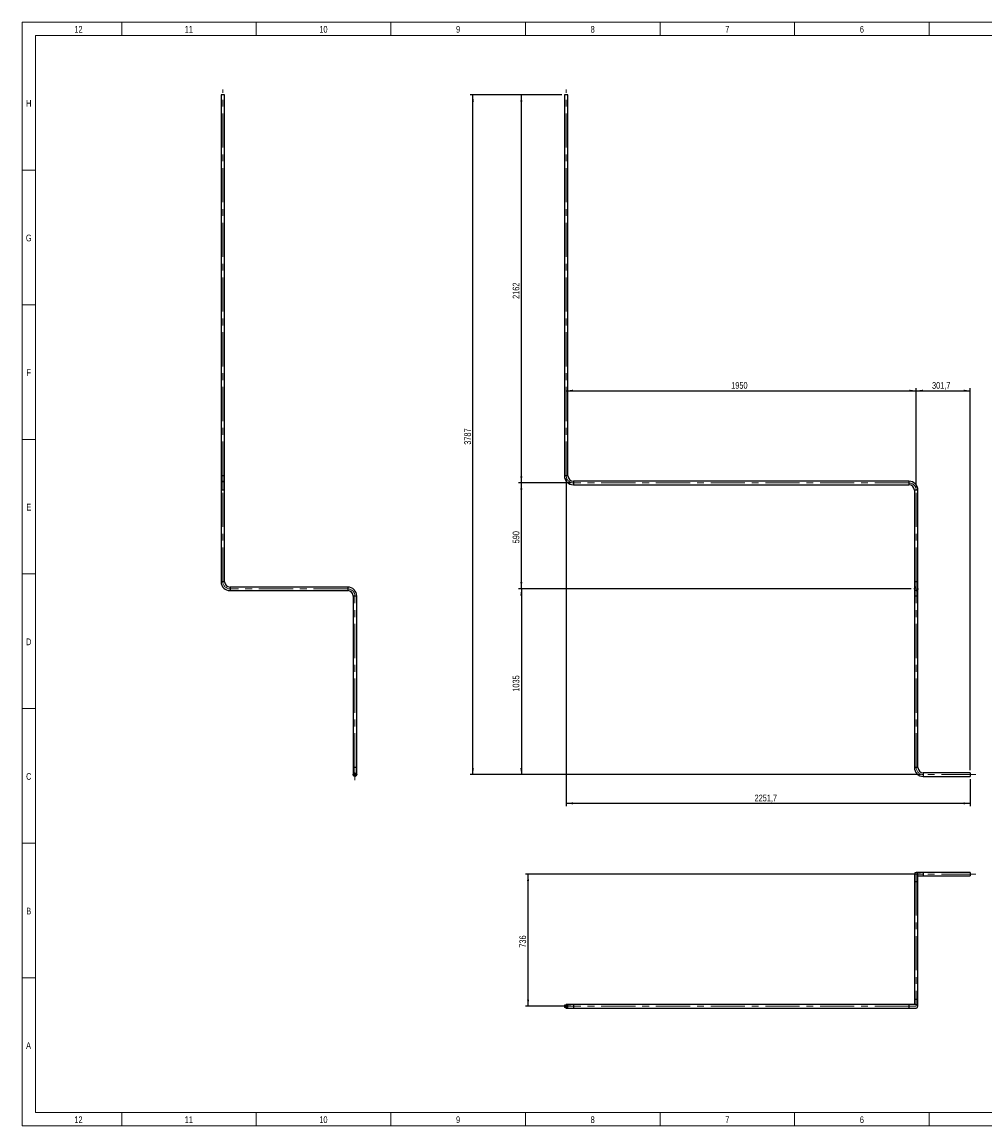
# Model space of a CAD drawing. Header units: millimetres. Extents: x 15 to 592, y 5 to 415.
# Tile 1 of 12: x 15 to 373, y 5 to 415. Entities that reach past the tile are written whole.
import ezdxf

# ---------------------------------------------------------------- set-up
doc = ezdxf.new("R2010")
doc.units = ezdxf.units.MM
doc.linetypes.add('CENTERX2', pattern=[20.32, 12.7, -2.54, 2.54, -2.54])
doc.layers.add('COTAS', color=166, linetype='Continuous')
doc.styles.add('SLDTEXTSTYLE0', font='TXT', dxfattribs={"width": 0.75})
doc.dimstyles.new('SLDDIMSTYLE0', dxfattribs={"dimtxt": 2.5, "dimasz": 2.5, "dimexe": 0, "dimexo": 0.0625, "dimtad": 1, "dimlfac": 15, "dimrnd": 1e-09, "dimzin": 12, "dimdsep": 46, "dimtxsty": 'SLDTEXTSTYLE0', "dimsah": 1, "dimcen": 0.09, "dimadec": 0, "dimazin": 3, "dimtfac": 1, "dimtofl": 0, "dimtmove": 0, "dimatfit": 3, "dimfxl": 0, "dimfrac": 2, "dimtolj": 1, "dimtzin": 12, "dimarcsym": 0})

# ---------------------------------------------------------------- blocks, each defined once
blk = doc.blocks.new('_D')
at = {"layer": 'COTAS'}
for p, q in [((347.14, 242.15), (347.14, 279.07)), ((217.14, 278.07), (347.14, 278.07))]:
    blk.add_line(p, q, dxfattribs=at)
for points in [[(217.14, 278.07), (219.64, 277.69), (219.64, 278.46)], [(347.14, 278.07), (344.64, 278.46), (344.64, 277.69)]]:
    blk.add_solid(points, dxfattribs=at)
at = {"layer": 'COTAS', "insert": (278.44, 281.29), "char_height": 2.5, "attachment_point": 1, "style": 'SLDTEXTSTYLE0'}
blk.add_mtext('1950', dxfattribs=at)
blk = doc.blocks.new('_D_1')
at = {"layer": 'COTAS'}
for p, q in [((347.14, 242.15), (347.14, 279.07)), ((367.25, 137.15), (367.25, 279.07)), ((347.14, 278.07), (367.25, 278.07))]:
    blk.add_line(p, q, dxfattribs=at)
for points in [[(347.14, 278.07), (349.64, 277.69), (349.64, 278.46)], [(367.25, 278.07), (364.75, 278.46), (364.75, 277.69)]]:
    blk.add_solid(points, dxfattribs=at)
at = {"layer": 'COTAS', "insert": (353.04, 281.29), "char_height": 2.5, "attachment_point": 1, "style": 'SLDTEXTSTYLE0'}
blk.add_mtext('301,7', dxfattribs=at)
blk = doc.blocks.new('_D_2')
at = {"layer": 'COTAS'}
for p, q in [((218.8, 243.81), (199.47, 243.81)), ((200.47, 204.48), (200.47, 243.81)), ((345.3, 204.48), (199.47, 204.48))]:
    blk.add_line(p, q, dxfattribs=at)
for points in [[(200.47, 243.81), (200.08, 241.31), (200.85, 241.31)], [(200.47, 204.48), (200.85, 206.98), (200.08, 206.98)]]:
    blk.add_solid(points, dxfattribs=at)
at = {"layer": 'COTAS', "insert": (197.25, 221.38), "char_height": 2.5, "attachment_point": 1, "rotation": 90, "style": 'SLDTEXTSTYLE0'}
blk.add_mtext('590', dxfattribs=at)
blk = doc.blocks.new('_D_3')
at = {"layer": 'COTAS'}
for p, q in [((215.47, 387.95), (199.47, 387.95)), ((200.47, 243.81), (200.47, 387.95)), ((218.8, 243.81), (199.47, 243.81))]:
    blk.add_line(p, q, dxfattribs=at)
for points in [[(200.47, 387.95), (200.08, 385.45), (200.85, 385.45)], [(200.47, 243.81), (200.85, 246.31), (200.08, 246.31)]]:
    blk.add_solid(points, dxfattribs=at)
at = {"layer": 'COTAS', "insert": (197.25, 312.19), "char_height": 2.5, "attachment_point": 1, "rotation": 90, "style": 'SLDTEXTSTYLE0'}
blk.add_mtext('2162', dxfattribs=at)
blk = doc.blocks.new('_D_4')
at = {"layer": 'COTAS'}
for p, q in [((345.3, 204.48), (199.47, 204.48)), ((200.47, 204.48), (200.47, 135.48)), ((348.8, 135.48), (199.47, 135.48))]:
    blk.add_line(p, q, dxfattribs=at)
for points in [[(200.47, 204.48), (200.08, 201.98), (200.85, 201.98)], [(200.47, 135.48), (200.85, 137.98), (200.08, 137.98)]]:
    blk.add_solid(points, dxfattribs=at)
at = {"layer": 'COTAS', "insert": (197.25, 166.29), "char_height": 2.5, "attachment_point": 1, "rotation": 90, "style": 'SLDTEXTSTYLE0'}
blk.add_mtext('1035', dxfattribs=at)
blk = doc.blocks.new('_D_5')
at = {"layer": 'COTAS'}
for p, q in [((215.47, 387.95), (181.47, 387.95)), ((182.47, 135.48), (182.47, 387.95)), ((348.8, 135.48), (181.47, 135.48))]:
    blk.add_line(p, q, dxfattribs=at)
for points in [[(182.47, 387.95), (182.08, 385.45), (182.85, 385.45)], [(182.47, 135.48), (182.85, 137.98), (182.08, 137.98)]]:
    blk.add_solid(points, dxfattribs=at)
at = {"layer": 'COTAS', "insert": (179.25, 258.02), "char_height": 2.5, "attachment_point": 1, "rotation": 90, "style": 'SLDTEXTSTYLE0'}
blk.add_mtext('3787', dxfattribs=at)
blk = doc.blocks.new('_D_6')
at = {"layer": 'COTAS'}
for p, q in [((217.14, 245.48), (217.14, 123.81)), ((367.25, 133.81), (367.25, 123.81)), ((367.25, 124.81), (217.14, 124.81))]:
    blk.add_line(p, q, dxfattribs=at)
for points in [[(217.14, 124.81), (219.64, 124.43), (219.64, 125.2)], [(367.25, 124.81), (364.75, 125.2), (364.75, 124.43)]]:
    blk.add_solid(points, dxfattribs=at)
at = {"layer": 'COTAS', "insert": (287.11, 128.04), "char_height": 2.5, "attachment_point": 1, "style": 'SLDTEXTSTYLE0'}
blk.add_mtext('2251,7', dxfattribs=at)
blk = doc.blocks.new('SW_CENTERMARKSYMBOL_0')
at = {"layer": 'COTAS', "color": 0}
for p, q in [((-0.33, 0), (-0.83, 0)), ((0, 0), (-0.17, 0)), ((0, 0.33), (0, 0.83)), ((0, 0), (0, 0.17)), ((0, 0), (0, -0.17)), ((0, 0), (0.17, 0)), ((0.33, 0), (0.83, 0)), ((0, -0.33), (0, -0.83))]:
    blk.add_line(p, q, dxfattribs=at)
blk = doc.blocks.new('SW_CENTERMARKSYMBOL_1')
at = {"layer": 'COTAS', "color": 0}
for p, q in [((-0.33, 0), (-0.83, 0)), ((0, 0), (-0.17, 0)), ((0, 0.33), (0, 0.83)), ((0, 0), (0, 0.17)), ((0, 0), (0, -0.17)), ((0, 0), (0.17, 0)), ((0.33, 0), (0.83, 0)), ((0, -0.33), (0, -0.83))]:
    blk.add_line(p, q, dxfattribs=at)
blk = doc.blocks.new('_D_7')
at = {"layer": 'COTAS'}
for p, q in [((348.8, 98.51), (201.96, 98.51)), ((202.96, 49.45), (202.96, 98.51)), ((218.8, 49.45), (201.96, 49.45))]:
    blk.add_line(p, q, dxfattribs=at)
for points in [[(202.96, 98.51), (202.58, 96.01), (203.35, 96.01)], [(202.96, 49.45), (203.35, 51.95), (202.58, 51.95)]]:
    blk.add_solid(points, dxfattribs=at)
at = {"layer": 'COTAS', "insert": (199.74, 71.21), "char_height": 2.5, "attachment_point": 1, "rotation": 90, "style": 'SLDTEXTSTYLE0'}
blk.add_mtext('736', dxfattribs=at)

msp = doc.modelspace()

# ---------------------------------------------------------------- linework, layer by layer
at = {"color": 7, "linetype": 'Continuous', "lineweight": 18}
for p, q in [((15, 5), (15, 415)), ((15, 415), (589, 415)), ((52, 410), (52, 415)), ((102, 410), (102, 415)), ((152, 410), (152, 415)), ((202, 410), (202, 415)), ((252, 410), (252, 415)), ((302, 410), (302, 415)), ((352, 410), (352, 415)), ((20, 10), (20, 410)), ((20, 410), (584, 410)), ((302, 410.001), (302, 409.999)), ((20, 360), (15, 360)), ((20, 310), (15, 310)), ((20, 260), (15, 260)), ((20, 210), (15, 210)), ((19.999, 210), (20.001, 210)), ((20, 160), (15, 160)), ((20, 110), (15, 110)), ((20, 60), (15, 60)), ((584, 10), (20, 10)), ((52, 10), (52, 5)), ((102, 10), (102, 5)), ((152, 10), (152, 5)), ((202, 10), (202, 5)), ((252, 10), (252, 5)), ((302, 9.999), (302, 10.001)), ((302, 10), (302, 5)), ((352, 10), (352, 5)), ((589, 5), (15, 5))]:
    msp.add_line(p, q, dxfattribs=at)
at = {"color": 7, "linetype": 'Continuous', "lineweight": 25}
for p, q in [((88.91822, 387.94621), (88.91822, 246.47954)), ((90.25156, 387.94621), (88.91822, 387.94621)), ((90.25156, 246.47954), (90.25156, 387.94621)), ((216.46924, 387.94621), (216.46924, 246.47954)), ((217.80257, 387.94621), (216.46924, 387.94621)), ((217.80257, 246.47954), (217.80257, 387.94621)), ((88.91822, 246.47954), (88.91822, 243.81288)), ((90.25156, 246.47954), (88.91822, 246.47954)), ((90.25156, 243.81288), (90.25156, 246.47954)), ((217.80257, 246.47954), (216.46924, 246.47954)), ((88.91822, 243.81288), (88.91822, 241.14621)), ((90.25156, 241.14621), (90.25156, 243.81288)), ((344.46924, 244.47954), (219.80257, 244.47954)), ((219.80257, 244.47954), (219.80257, 243.14621)), ((219.80257, 243.14621), (344.46924, 243.14621)), ((344.46924, 244.47954), (344.46924, 243.14621)), ((88.91822, 241.14621), (88.91822, 207.14621)), ((90.25156, 241.14621), (88.91822, 241.14621)), ((90.25156, 207.14621), (90.25156, 241.14621)), ((346.46924, 241.14621), (346.46924, 207.14621)), ((347.80257, 241.14621), (346.46924, 241.14621)), ((347.80257, 207.14621), (347.80257, 241.14621)), ((90.25156, 207.14621), (88.91822, 207.14621)), ((135.98489, 205.14621), (92.25156, 205.14621)), ((92.25156, 205.14621), (92.25156, 203.81288)), ((135.98489, 205.14621), (135.98489, 203.81288)), ((346.46924, 207.14621), (346.46924, 204.47954)), ((347.80257, 207.14621), (346.46924, 207.14621)), ((347.80257, 204.47954), (347.80257, 207.14621)), ((92.25156, 203.81288), (135.98489, 203.81288)), ((137.98489, 201.81288), (137.98489, 138.14621)), ((139.31822, 201.81288), (137.98489, 201.81288)), ((139.31822, 138.14621), (139.31822, 201.81288)), ((346.46924, 204.47954), (346.46924, 201.81288)), ((346.46924, 201.81288), (346.46924, 138.14621)), ((347.80257, 201.81288), (346.46924, 201.81288)), ((347.80257, 201.81288), (347.80257, 204.47954)), ((347.80257, 138.14621), (347.80257, 201.81288)), ((137.98489, 138.14621), (137.98489, 135.47954)), ((139.31822, 138.14621), (137.98489, 138.14621)), ((139.31822, 135.47954), (139.31822, 138.14621)), ((347.80257, 138.14621), (346.46924, 138.14621)), ((367.24924, 136.14621), (349.80257, 136.14621)), ((349.80257, 136.14621), (349.80257, 134.81288)), ((367.24924, 136.14621), (367.24924, 134.81288)), ((349.80257, 134.81288), (367.24924, 134.81288)), ((346.46924, 98.51211), (346.46924, 95.84545)), ((349.80257, 99.17878), (347.13591, 99.17878)), ((347.80257, 95.84545), (347.80257, 98.51211)), ((367.24924, 99.17878), (349.80257, 99.17878)), ((349.80257, 99.17878), (349.80257, 97.84545)), ((367.24924, 99.17878), (367.24924, 97.84545)), ((346.46924, 95.84545), (346.46924, 52.11211)), ((346.46924, 95.84545), (347.13591, 95.84545)), ((347.13591, 95.84545), (347.80257, 95.84545)), ((347.80257, 97.84545), (349.80257, 97.84545)), ((347.80257, 52.11211), (347.80257, 95.84545)), ((349.80257, 97.84545), (367.24924, 97.84545)), ((219.80257, 50.11211), (217.13591, 50.11211)), ((344.46924, 50.11211), (219.80257, 50.11211)), ((219.80257, 50.11211), (219.80257, 48.77878)), ((347.13591, 50.11211), (344.46924, 50.11211)), ((344.46924, 50.11211), (344.46924, 48.77878)), ((346.46924, 52.11211), (346.46924, 50.11211)), ((346.46924, 52.11211), (347.13591, 52.11211)), ((347.13591, 52.11211), (347.80257, 52.11211)), ((347.80257, 49.44545), (347.80257, 52.11211)), ((217.13591, 48.77878), (219.80257, 48.77878)), ((219.80257, 48.77878), (344.46924, 48.77878)), ((344.46924, 48.77878), (347.13591, 48.77878))]:
    msp.add_line(p, q, dxfattribs=at)
for centre, radius in [((138.65156, 135.47954), 0.66667), ((138.65156, 135.47954), 0.5), ((217.13591, 49.44545), 0.66667), ((217.13591, 49.44545), 0.5)]:
    msp.add_circle(centre, radius, dxfattribs=at)
for centre, radius, start, end in [((219.80257, 246.47954), 3.33333, 180, 270), ((219.80257, 246.47954), 2, 180, 270), ((89.58489, 243.81288), 0.66667, 0, 180), ((344.46924, 241.14621), 3.33333, 0, 90), ((344.46924, 241.14621), 2, 0, 90), ((92.25156, 207.14621), 3.33333, 180, 270), ((92.25156, 207.14621), 2, 180, 270), ((135.98489, 201.81288), 3.33333, 0, 90), ((135.98489, 201.81288), 2, 0, 90), ((347.13591, 204.47954), 0.66667, 180, 0), ((349.80257, 138.14621), 3.33333, 180, 270), ((349.80257, 138.14621), 2, 180, 270), ((347.13591, 98.51211), 0.66667, 90, 180), ((347.13591, 98.51211), 0.66667, 0, 90), ((347.13591, 49.44545), 0.66667, 270, 90)]:
    msp.add_arc(centre, radius, start, end, dxfattribs=at)
at = {"layer": 'COTAS', "linetype": 'CENTERX2', "lineweight": 18}
for p, q in [((89.58489, 246.47954), (89.58489, 389.94621)), ((217.13591, 246.47954), (217.13591, 389.94621)), ((89.58489, 246.47954), (89.58489, 243.81288)), ((89.58489, 243.81288), (89.58489, 241.14621)), ((344.46924, 243.81288), (219.80257, 243.81288)), ((89.58489, 207.14621), (89.58489, 241.14621)), ((347.13591, 207.14621), (347.13591, 241.14621)), ((347.13591, 207.14621), (347.13591, 204.47954)), ((135.98489, 204.47954), (92.25156, 204.47954)), ((138.65156, 138.14621), (138.65156, 201.81288)), ((347.13591, 204.47954), (347.13591, 201.81288)), ((347.13591, 138.14621), (347.13591, 201.81288)), ((138.65156, 138.14621), (138.65156, 133.47954)), ((369.24924, 135.47954), (349.80257, 135.47954)), ((347.13591, 98.51211), (349.80257, 98.51211)), ((347.13591, 95.84545), (347.13591, 98.51211)), ((369.24924, 98.51211), (349.80257, 98.51211)), ((347.13591, 95.84545), (347.13591, 52.11211)), ((215.13591, 49.44545), (219.80257, 49.44545)), ((344.46924, 49.44545), (219.80257, 49.44545)), ((344.46924, 49.44545), (347.13591, 49.44545)), ((347.13591, 49.44545), (347.13591, 52.11211))]:
    msp.add_line(p, q, dxfattribs=at)
for centre, start, end in [((219.80257, 246.47954), 180, 270), ((344.46924, 241.14621), 0, 90), ((92.25156, 207.14621), 180, 270), ((135.98489, 201.81288), 0, 90), ((349.80257, 138.14621), 180, 270)]:
    msp.add_arc(centre, 2.66667, start, end, dxfattribs=at)

# ---------------------------------------------------------------- block references
at = {"layer": 'COTAS'}
for name, p in [('SW_CENTERMARKSYMBOL_0', (347.13591, 204.47954)), ('SW_CENTERMARKSYMBOL_1', (138.65156, 135.47954))]:
    msp.add_blockref(name, p, dxfattribs=at)

# ---------------------------------------------------------------- texts
at = {"color": 7, "linetype": 'Continuous', "lineweight": 0, "char_height": 2.5, "attachment_point": 2, "style": 'SLDTEXTSTYLE0'}
for s, insert in [('12', (35.94965, 413.56267)), ('11', (76.94965, 413.56267)), ('10', (126.94965, 413.56267)), ('9', (176.97483, 413.56267)), ('8', (226.97483, 413.56267)), ('7', (276.97483, 413.56267)), ('6', (326.97483, 413.56267)), ('H', (17.49392, 386.06267)), ('G', (17.49219, 336.06267)), ('F', (17.47396, 286.06267)), ('E', (17.50434, 236.06267)), ('D', (17.47135, 186.06267)), ('C', (17.47396, 136.06267)), ('B', (17.4809, 86.06267)), ('A', (17.40017, 36.06267)), ('12', (35.94965, 8.56267)), ('11', (76.94965, 8.56267)), ('10', (126.94965, 8.56267)), ('9', (176.97483, 8.56267)), ('8', (226.97483, 8.56267)), ('7', (276.97483, 8.56267)), ('6', (326.97483, 8.56267))]:
    msp.add_mtext(s, dxfattribs=dict(at, insert=insert))

# ---------------------------------------------------------------- dimensions: what is measured, and where the dimension line sits
at = {"layer": 'COTAS'}
for base, p1, p2, picture, middle in [((182.46924, 387.94621), (349.80257, 135.47954), (216.46924, 387.94621), '_D_5', (182.46924, 261.71288)), ((200.46924, 387.94621), (219.80257, 243.81288), (216.46924, 387.94621), '_D_3', (200.46924, 315.87954)), ((200.46924, 243.81288), (346.30257, 204.47954), (219.80257, 243.81288), '_D_2', (200.46924, 224.14621)), ((200.46924, 135.47954), (346.30257, 204.47954), (349.80257, 135.47954), '_D_4', (200.46924, 169.97954)), ((202.96127, 98.51211), (219.80257, 49.44545), (349.80257, 98.51211), '_D_7', (202.96127, 73.97878))]:
    dim = msp.add_linear_dim(base=base, p1=p1, p2=p2, angle=90, dimstyle='SLDDIMSTYLE0', dxfattribs=at)
    dim.commit()
    dim.dimension.update_dxf_attribs({"geometry": picture, "text_midpoint": middle, "dimtype": 160})
for base, p1, p2, picture, middle in [((347.13591, 278.07181), (217.13591, 246.47954), (347.13591, 241.14621), '_D', (282.13591, 278.07181)), ((367.24924, 278.07181), (347.13591, 241.14621), (367.24924, 136.14621), '_D_1', (357.19257, 278.07181)), ((217.13591, 124.81288), (367.24924, 134.81288), (217.13591, 246.47954), '_D_6', (292.19257, 124.81288))]:
    dim = msp.add_linear_dim(base=base, p1=p1, p2=p2, dimstyle='SLDDIMSTYLE0', dxfattribs=at)
    dim.commit()
    dim.dimension.update_dxf_attribs({"geometry": picture, "text_midpoint": middle, "dimtype": 160})

doc.saveas('drawing.dxf')
